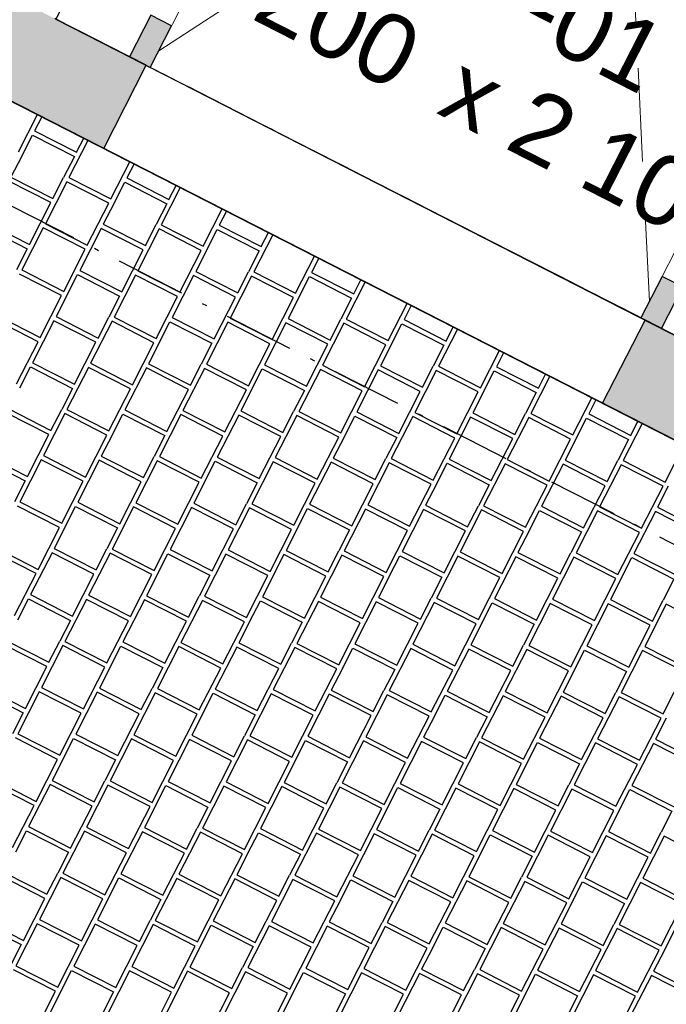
# Model space of a CAD drawing. Header units: millimetres. Extents: x 91549 to 157794, y 81579 to 142563.
# Tile 59 of 112: x 121909 to 123294, y 125678 to 127787. Entities that reach past the tile are written whole.
import ezdxf
from ezdxf.enums import TextEntityAlignment as Align

# ---------------------------------------------------------------- set-up
doc = ezdxf.new("R2010")
doc.units = ezdxf.units.MM
doc.header["$LTSCALE"] = 0.5
doc.header["$MEASUREMENT"] = 0
for name, pattern in [('Over snittplan', [520, 300, -100, 20, -100]), ('PLINE', [0]), ('Under snittplan', [600, 400, -200])]:
    doc.linetypes.add(name, pattern=pattern)
for name, color, linetype in [('231- Bærende yttervegger (Skravur)(Nye konstruksjoner)', 7, 'Continuous'), ('231- Bærende yttervegger(Nye konstruksjoner)', 7, 'Continuous'), ('244- Vinduer_ dører_ foldevegger(Nye konstruksjoner)', 7, 'Continuous'), ('26-- Yttertak(Nye konstruksjoner)', 7, 'Continuous'), ('761- Veger (kjøreveger_ sykkel- og gangveier mv) (Skravur)(Nye konstruksjoner)', 7, 'Continuous'), ('761- Veger (kjøreveger_ sykkel- og gangveier mv)(Nye konstruksjoner)', 7, 'Continuous'), ('852- Teknisk_symbolsk informasjon_ bygning(Nye konstruksjoner)', 7, 'Continuous'), ('862- M___BTA(Nye konstruksjoner)', 7, 'Continuous'), ('862- M___BTA(Polylinje)(Nye konstruksjoner)', 7, 'Continuous'), ('862- M___BTA(Tekst)(Nye konstruksjoner)', 7, 'Continuous'), ('862- M___Nettoareal(Nye konstruksjoner)', 7, 'Continuous'), ('862- M___Nettoareal(Polylinje)(Nye konstruksjoner)', 7, 'Continuous'), ('862- M___Nettoareal(Tekst)(Nye konstruksjoner)', 7, 'Continuous'), ('878- Annen overflate_visuell informasjon(Nye konstruksjoner)', 7, 'Continuous')]:
    doc.layers.add(name, color=color, linetype=linetype)
doc.layers.add('234- Vinduer_ dører_ porter(Nye konstruksjoner)', color=7, linetype='Continuous', lineweight=0)
doc.layers.add('256- Faste himlinger og overflatebehandling(Nye konstruksjoner)', color=7, linetype='Continuous', lineweight=0)
doc.styles.add('GENERATED_STYLE_1', font='arial.ttf')

# ---------------------------------------------------------------- blocks, each defined once
blk = doc.blocks.new('BTA boder ca.__2_1', base_point=(120955.3, 134882.4))
at = {"layer": '862- M___BTA(Polylinje)(Nye konstruksjoner)', "linetype": 'PLINE', "flags": 128}
blk.add_lwpolyline([(119203.2, 132634.4), (117724.9, 129740), (125962.6, 125532.5), (127440.9, 128426.8)], close=True, dxfattribs=at)
at = {"layer": '862- M___BTA(Tekst)(Nye konstruksjoner)', "style": 'GENERATED_STYLE_1'}
for tag, height, p in [('DUMMY_862', 200, (121408.7, 135856.4)), ('ROOM_NAME', 250, (121758.6, 135620.5)), ('DUMMY_861', 250, (120781.9, 133765.5))]:
    blk.add_attdef(tag, text='', height=height, rotation=242.9436, dxfattribs=at).set_placement(p, align=Align.TOP_LEFT)
blk = doc.blocks.new('Bod_107_4_1', base_point=(123878.8, 129217.7))
at = {"layer": '862- M___Nettoareal(Polylinje)(Nye konstruksjoner)', "linetype": 'PLINE', "flags": 128}
blk.add_lwpolyline([(123856.3, 126832.9), (125152.7, 129371), (123282.5, 130326.2), (121986.1, 127788.1)], close=True, dxfattribs=at)
at = {"layer": '862- M___Nettoareal(Tekst)(Nye konstruksjoner)', "style": 'GENERATED_STYLE_1'}
for tag, height, p in [('DUMMY_862', 150, (123978, 129498.3)), ('ROOM_NAME', 200, (124257.9, 129309.6)), ('DUMMY_861', 200, (124035.9, 128920.7))]:
    blk.add_attdef(tag, text='', height=height, rotation=242.9436, dxfattribs=at).set_placement(p, align=Align.TOP_LEFT)
blk = doc.blocks.new('Dørmarkør NOR[33]_1', base_point=(122623, 127238.3))
at = {"layer": '852- Teknisk_symbolsk informasjon_ bygning(Nye konstruksjoner)', "char_height": 150, "attachment_point": 7, "rotation": 332.9436, "style": 'GENERATED_STYLE_1'}
for s, insert in [('\\A1;{\\pql;\\pt0;\\fArial|b0|i0|c0|p0;\\W1.000000;1\xa0200\\fArial|b0|i0|c0|p0;\\W1.000000;\\A1{\\H.66x;\\S^  ;}\\fArial|b0|i0|c0|p0;\\W1.000000; x 2\xa0100\\fArial|b0|i0|c0|p0;\\W1.000000;\\A1{\\H.66x;\\S^  ;}}', (122225.9, 127831.3)), ('\\A1;{\\pql;\\pt0;\\fArial|b0|i0|c0|p0;\\W1.000000;YDP-01\\fArial|b0|i0|c0|p0;\\W1.000000;\\fArial|b0|i0|c0|p0;\\W1.000000;\\fArial|b0|i0|c0|p0;\\W1.000000;}', (122585.4, 127956.5))]:
    blk.add_mtext(s, dxfattribs=dict(at, insert=insert))
blk = doc.blocks.new('Leddport[26]_1', base_point=(-1071196.2, -15782375.2))
at = {"layer": '231- Bærende yttervegger (Skravur)(Nye konstruksjoner)', "linetype": 'Continuous'}
for points in [[(122234, 127773.8), (122189.5, 127796.5), (122144, 127707.5), (122188.5, 127684.7)], [(123239.4, 127148), (123283.9, 127125.3), (123329.4, 127214.3), (123284.9, 127237.1)]]:
    blk.add_hatch(color=256, dxfattribs=at).paths.add_polyline_path(points)
at = {"layer": '234- Vinduer_ dører_ porter(Nye konstruksjoner)', "linetype": 'Under snittplan'}
for p, q in [((122206.7, 127720.4), (123143.8, 129554.9)), ((123257.6, 127183.6), (123143.8, 129554.9)), ((122206.7, 127720.4), (124194.6, 129018.2)), ((124194.6, 129018.2), (123257.6, 127183.6))]:
    blk.add_line(p, q, dxfattribs=at)
at = {"layer": '244- Vinduer_ dører_ foldevegger(Nye konstruksjoner)', "linetype": 'PLINE'}
for p, q in [((122189.5, 127796.5), (122144, 127707.5)), ((122234, 127773.8), (122189.5, 127796.5)), ((122188.5, 127684.7), (122234, 127773.8)), ((122144, 127707.5), (122188.5, 127684.7)), ((122088.7, 127511.2), (122179.6, 127689.3)), ((123239.4, 127148), (122188.5, 127684.7)), ((123284.9, 127237.1), (123239.4, 127148)), ((123329.4, 127214.3), (123284.9, 127237.1)), ((123283.9, 127125.3), (123329.4, 127214.3)), ((123239.4, 127148), (123283.9, 127125.3)), ((123157.3, 126965.3), (123248.3, 127143.5))]:
    blk.add_line(p, q, dxfattribs=at)
at = {"layer": '852- Teknisk_symbolsk informasjon_ bygning(Nye konstruksjoner)'}
blk.add_blockref('Dørmarkør NOR[33]_1', (122623, 127238.3), dxfattribs=at)
blk = doc.blocks.new('*X122', base_point=(-1071196.2, -15782375.2))
at = {"layer": '761- Veger (kjøreveger_ sykkel- og gangveier mv) (Skravur)(Nye konstruksjoner)', "linetype": 'PLINE'}
for p, q in [((121906.3, 127504), (121947, 127583.6)), ((121955.9, 127579), (121940.6, 127548.8)), ((121940.6, 127548.8), (122030.5, 127502.9)), ((121913, 127494.9), (121936, 127539.9)), ((121936, 127539.9), (122025.9, 127493.9)), ((122054.9, 127528.4), (122014.2, 127448.8)), ((122030.5, 127502.9), (122045.9, 127533)), ((121913, 127494.9), (121890, 127449.9)), ((122025.9, 127493.9), (122002.9, 127448.9)), ((122104.2, 127402.9), (122144.8, 127482.5)), ((122153.8, 127477.9), (122138.4, 127447.8)), ((121890, 127449.9), (121980, 127404)), ((121980, 127404), (122002.9, 127448.9)), ((122014.2, 127448.8), (122104.2, 127402.9)), ((122138.4, 127447.8), (122228.4, 127401.8)), ((121975.4, 127395), (121885.4, 127440.9)), ((122009.6, 127439.8), (121963.7, 127349.9)), ((122099.6, 127393.9), (122009.6, 127439.8)), ((122110.9, 127393.8), (122133.8, 127438.8)), ((122133.8, 127438.8), (122223.8, 127392.8)), ((122252.8, 127427.4), (122212.1, 127347.8)), ((122228.4, 127401.8), (122243.8, 127432)), ((121929.4, 127305), (121975.4, 127395)), ((122053.6, 127304), (122099.6, 127393.9)), ((122110.9, 127393.8), (122087.9, 127348.8)), ((122223.8, 127392.8), (122200.8, 127347.9)), ((122302.1, 127301.8), (122342.7, 127381.4)), ((122351.7, 127376.8), (122336.3, 127346.7)), ((121834.9, 127342), (121924.8, 127296)), ((121839.5, 127351), (121929.4, 127305)), ((121959.1, 127340.9), (121913.2, 127251)), ((122049.1, 127295), (121959.1, 127340.9)), ((121963.7, 127349.9), (122053.6, 127304)), ((122083.3, 127339.8), (122037.4, 127249.9)), ((122173.3, 127293.9), (122083.3, 127339.8)), ((122087.9, 127348.8), (122177.9, 127302.9)), ((122207.5, 127338.8), (122161.6, 127248.8)), ((122177.9, 127302.9), (122200.8, 127347.9)), ((122297.5, 127292.8), (122207.5, 127338.8)), ((122212.1, 127347.8), (122302.1, 127301.8)), ((122308.8, 127292.7), (122331.7, 127337.7)), ((122331.7, 127337.7), (122421.7, 127291.8)), ((122336.3, 127346.7), (122426.3, 127300.8)), ((122450.7, 127326.3), (122410, 127246.7)), ((122426.3, 127300.8), (122441.7, 127330.9)), ((121924.8, 127296), (121901.9, 127251.1)), ((122003.1, 127205), (122049.1, 127295)), ((122127.3, 127203.9), (122173.3, 127293.9)), ((122251.5, 127202.9), (122297.5, 127292.8)), ((122308.8, 127292.7), (122285.8, 127247.8)), ((122421.7, 127291.8), (122398.7, 127246.8)), ((122499.9, 127200.8), (122540.6, 127280.4)), ((122549.6, 127275.8), (122534.2, 127245.6)), ((121998.5, 127196), (121908.6, 127242)), ((121913.2, 127251), (122003.1, 127205)), ((122009.8, 127195.9), (122032.8, 127240.9)), ((122032.8, 127240.9), (122122.7, 127195)), ((122037.4, 127249.9), (122127.3, 127203.9)), ((122157, 127239.8), (122111, 127149.9)), ((122246.9, 127193.9), (122157, 127239.8)), ((122161.6, 127248.8), (122251.5, 127202.9)), ((122281.2, 127238.8), (122235.3, 127148.8)), ((122371.1, 127192.8), (122281.2, 127238.8)), ((122285.8, 127247.8), (122375.7, 127201.8)), ((122405.4, 127237.7), (122359.5, 127147.8)), ((122375.7, 127201.8), (122398.7, 127246.8)), ((122495.4, 127191.8), (122405.4, 127237.7)), ((122410, 127246.7), (122499.9, 127200.8)), ((122506.6, 127191.7), (122529.6, 127236.6)), ((122529.6, 127236.6), (122619.6, 127190.7)), ((122534.2, 127245.6), (122624.2, 127199.7)), ((122648.5, 127225.2), (122607.9, 127145.6)), ((122624.2, 127199.7), (122639.5, 127229.8)), ((121952.6, 127106.1), (121998.5, 127196)), ((122009.8, 127195.9), (121986.8, 127151)), ((122122.7, 127195), (122099.8, 127150)), ((122201, 127103.9), (122246.9, 127193.9)), ((122325.2, 127102.9), (122371.1, 127192.8)), ((122449.4, 127101.8), (122495.4, 127191.8)), ((122506.6, 127191.7), (122483.7, 127146.7)), ((122619.6, 127190.7), (122596.6, 127145.7)), ((122697.8, 127099.7), (122738.5, 127179.3)), ((122747.5, 127174.7), (122732.1, 127144.6)), ((121862.6, 127152), (121952.6, 127106.1)), ((121986.8, 127151), (122076.8, 127105)), ((122076.8, 127105), (122099.8, 127150)), ((122111, 127149.9), (122201, 127103.9)), ((122235.3, 127148.8), (122325.2, 127102.9)), ((122359.5, 127147.8), (122449.4, 127101.8)), ((121948, 127097.1), (121858, 127143)), ((121982.2, 127142), (121936.3, 127052)), ((122072.2, 127096), (121982.2, 127142)), ((122106.5, 127140.9), (122060.5, 127050.9)), ((122196.4, 127094.9), (122106.5, 127140.9)), ((122207.7, 127094.9), (122230.7, 127139.8)), ((122230.7, 127139.8), (122320.6, 127093.9)), ((122354.9, 127138.8), (122308.9, 127048.8)), ((122444.8, 127092.8), (122354.9, 127138.8)), ((122479.1, 127137.7), (122433.1, 127047.7)), ((122569, 127091.8), (122479.1, 127137.7)), ((122483.7, 127146.7), (122573.6, 127100.7)), ((122603.3, 127136.6), (122557.3, 127046.7)), ((122573.6, 127100.7), (122596.6, 127145.7)), ((122693.2, 127090.7), (122603.3, 127136.6)), ((122607.9, 127145.6), (122697.8, 127099.7)), ((122704.5, 127090.6), (122727.5, 127135.6)), ((122727.5, 127135.6), (122817.4, 127089.6)), ((122732.1, 127144.6), (122822, 127098.6)), ((122822, 127098.6), (122837.4, 127128.7)), ((122846.4, 127124.2), (122805.8, 127044.6)), ((121902, 127007.1), (121948, 127097.1)), ((122026.2, 127006.1), (122072.2, 127096)), ((122150.5, 127005), (122196.4, 127094.9)), ((122207.7, 127094.9), (122184.7, 127049.9)), ((122320.6, 127093.9), (122297.6, 127048.9)), ((122398.9, 127002.9), (122444.8, 127092.8)), ((122523.1, 127001.8), (122569, 127091.8)), ((122647.3, 127000.7), (122693.2, 127090.7)), ((122704.5, 127090.6), (122681.6, 127045.6)), ((122817.4, 127089.6), (122794.5, 127044.6)), ((122895.7, 126998.6), (122936.4, 127078.2)), ((122945.4, 127073.6), (122930, 127043.5)), ((121908.7, 126998), (121931.7, 127043)), ((121931.7, 127043), (122021.7, 126997.1)), ((121936.3, 127052), (122026.2, 127006.1)), ((122055.9, 127041.9), (122010, 126952)), ((122145.9, 126996), (122055.9, 127041.9)), ((122060.5, 127050.9), (122150.5, 127005)), ((122184.7, 127049.9), (122274.7, 127003.9)), ((122274.7, 127003.9), (122297.6, 127048.9)), ((122308.9, 127048.8), (122398.9, 127002.9)), ((122433.1, 127047.7), (122523.1, 127001.8)), ((122557.3, 127046.7), (122647.3, 127000.7)), ((122681.6, 127045.6), (122771.5, 126999.7)), ((122771.5, 126999.7), (122794.5, 127044.6)), ((122805.8, 127044.6), (122895.7, 126998.6)), ((122930, 127043.5), (123019.9, 126997.5)), ((122180.1, 127040.9), (122134.2, 126950.9)), ((122270.1, 126994.9), (122180.1, 127040.9)), ((122304.3, 127039.8), (122258.4, 126949.9)), ((122394.3, 126993.9), (122304.3, 127039.8)), ((122405.6, 126993.8), (122428.5, 127038.8)), ((122428.5, 127038.8), (122518.5, 126992.8)), ((122552.8, 127037.7), (122506.8, 126947.7)), ((122642.7, 126991.7), (122552.8, 127037.7)), ((122677, 127036.6), (122631, 126946.7)), ((122766.9, 126990.7), (122677, 127036.6)), ((122801.2, 127035.6), (122755.2, 126945.6)), ((122891.1, 126989.6), (122801.2, 127035.6)), ((122902.4, 126989.5), (122925.4, 127034.5)), ((122925.4, 127034.5), (123015.3, 126988.6)), ((123044.3, 127023.1), (123003.6, 126943.5)), ((123019.9, 126997.5), (123035.3, 127027.7)), ((122021.7, 126997.1), (121998.7, 126952.1)), ((122099.9, 126906.1), (122145.9, 126996)), ((122224.1, 126905), (122270.1, 126994.9)), ((122348.3, 126903.9), (122394.3, 126993.9)), ((122405.6, 126993.8), (122382.6, 126948.8)), ((122518.5, 126992.8), (122495.5, 126947.8)), ((122596.8, 126901.8), (122642.7, 126991.7)), ((122721, 126900.7), (122766.9, 126990.7)), ((122845.2, 126899.7), (122891.1, 126989.6)), ((122902.4, 126989.5), (122879.4, 126944.5)), ((123015.3, 126988.6), (122992.4, 126943.6)), ((123093.6, 126897.5), (123134.2, 126977.1)), ((123143.2, 126972.5), (123127.9, 126942.4)), ((121971.1, 126898.1), (121881.2, 126944.1)), ((121885.8, 126953.1), (121975.7, 126907.1)), ((122005.4, 126943), (121959.4, 126853.1)), ((121975.7, 126907.1), (121998.7, 126952.1)), ((122095.3, 126897.1), (122005.4, 126943)), ((122010, 126952), (122099.9, 126906.1)), ((122106.6, 126897), (122129.6, 126941.9)), ((122129.6, 126941.9), (122219.5, 126896)), ((122134.2, 126950.9), (122224.1, 126905)), ((122253.8, 126940.9), (122207.9, 126850.9)), ((122343.7, 126894.9), (122253.8, 126940.9)), ((122258.4, 126949.9), (122348.3, 126903.9)), ((122378, 126939.8), (122332.1, 126849.9)), ((122468, 126893.9), (122378, 126939.8)), ((122382.6, 126948.8), (122472.5, 126902.9)), ((122502.2, 126938.7), (122456.3, 126848.8)), ((122472.5, 126902.9), (122495.5, 126947.8)), ((122592.2, 126892.8), (122502.2, 126938.7)), ((122506.8, 126947.7), (122596.8, 126901.8)), ((122603.5, 126892.7), (122626.4, 126937.7)), ((122626.4, 126937.7), (122716.4, 126891.7)), ((122631, 126946.7), (122721, 126900.7)), ((122750.6, 126936.6), (122704.7, 126846.7)), ((122840.6, 126890.7), (122750.6, 126936.6)), ((122755.2, 126945.6), (122845.2, 126899.7)), ((122879.4, 126944.5), (122969.4, 126898.6)), ((122969.4, 126898.6), (122992.4, 126943.6)), ((123003.6, 126943.5), (123093.6, 126897.5)), ((123127.9, 126942.4), (123217.8, 126896.5)), ((122874.8, 126935.6), (122828.9, 126845.6)), ((122964.8, 126889.6), (122874.8, 126935.6)), ((122999.1, 126934.5), (122953.1, 126844.5)), ((123089, 126888.5), (122999.1, 126934.5)), ((123100.3, 126888.4), (123123.3, 126933.4)), ((123123.3, 126933.4), (123213.2, 126887.5)), ((123242.2, 126922), (123201.5, 126842.4)), ((123217.8, 126896.5), (123233.2, 126926.6)), ((121925.2, 126808.2), (121971.1, 126898.1)), ((122049.4, 126807.1), (122095.3, 126897.1)), ((122106.6, 126897), (122083.6, 126852)), ((122219.5, 126896), (122196.6, 126851)), ((122297.8, 126805), (122343.7, 126894.9)), ((122422, 126803.9), (122468, 126893.9)), ((122546.2, 126802.9), (122592.2, 126892.8)), ((122603.5, 126892.7), (122580.5, 126847.7)), ((122716.4, 126891.7), (122693.4, 126846.8)), ((122794.6, 126800.7), (122840.6, 126890.7)), ((122918.8, 126799.7), (122964.8, 126889.6)), ((123043.1, 126798.6), (123089, 126888.5)), ((123100.3, 126888.4), (123077.3, 126843.5)), ((123213.2, 126887.5), (123190.2, 126842.5)), ((123291.5, 126796.5), (123332.1, 126876.1)), ((121835.2, 126854.1), (121925.2, 126808.2)), ((121959.4, 126853.1), (122049.4, 126807.1)), ((122083.6, 126852), (122173.6, 126806.1)), ((121830.6, 126845.1), (121920.6, 126799.2)), ((121954.8, 126844.1), (121908.9, 126754.1)), ((122044.8, 126798.1), (121954.8, 126844.1)), ((122079.1, 126843), (122033.1, 126753.1)), ((122169, 126797.1), (122079.1, 126843)), ((122203.3, 126841.9), (122157.3, 126752)), ((122173.6, 126806.1), (122196.6, 126851)), ((122293.2, 126796), (122203.3, 126841.9)), ((122207.9, 126850.9), (122297.8, 126805)), ((122304.5, 126795.9), (122327.5, 126840.9)), ((122327.5, 126840.9), (122417.4, 126794.9)), ((122332.1, 126849.9), (122422, 126803.9)), ((122451.7, 126839.8), (122405.7, 126749.9)), ((122541.6, 126793.9), (122451.7, 126839.8)), ((122456.3, 126848.8), (122546.2, 126802.9)), ((122575.9, 126838.7), (122529.9, 126748.8)), ((122665.8, 126792.8), (122575.9, 126838.7)), ((122580.5, 126847.7), (122670.4, 126801.8)), ((122700.1, 126837.7), (122654.2, 126747.7)), ((122670.4, 126801.8), (122693.4, 126846.8)), ((122790, 126791.7), (122700.1, 126837.7)), ((122704.7, 126846.7), (122794.6, 126800.7)), ((122801.3, 126791.6), (122824.3, 126836.6)), ((122824.3, 126836.6), (122914.3, 126790.7)), ((122828.9, 126845.6), (122918.8, 126799.7)), ((122948.5, 126835.5), (122902.6, 126745.6)), ((123038.5, 126789.6), (122948.5, 126835.5)), ((122953.1, 126844.5), (123043.1, 126798.6)), ((123072.7, 126834.5), (123026.8, 126744.5)), ((123162.7, 126788.5), (123072.7, 126834.5)), ((123077.3, 126843.5), (123167.3, 126797.5)), ((123196.9, 126833.4), (123151, 126743.5)), ((123167.3, 126797.5), (123190.2, 126842.5)), ((123286.9, 126787.5), (123196.9, 126833.4)), ((123201.5, 126842.4), (123291.5, 126796.5)), ((121920.6, 126799.2), (121897.6, 126754.2)), ((121998.8, 126708.2), (122044.8, 126798.1)), ((122123.1, 126707.1), (122169, 126797.1)), ((122247.3, 126706), (122293.2, 126796)), ((122304.5, 126795.9), (122281.5, 126750.9)), ((122417.4, 126794.9), (122394.4, 126750)), ((122495.7, 126703.9), (122541.6, 126793.9)), ((122619.9, 126702.9), (122665.8, 126792.8)), ((122744.1, 126701.8), (122790, 126791.7)), ((122801.3, 126791.6), (122778.4, 126746.7)), ((122914.3, 126790.7), (122891.3, 126745.7)), ((122992.5, 126699.7), (123038.5, 126789.6)), ((123116.7, 126698.6), (123162.7, 126788.5)), ((123240.9, 126697.5), (123286.9, 126787.5)), ((123298.2, 126787.4), (123275.2, 126742.4)), ((121908.9, 126754.1), (121998.8, 126708.2)), ((122033.1, 126753.1), (122123.1, 126707.1)), ((122157.3, 126752), (122247.3, 126706)), ((122281.5, 126750.9), (122371.5, 126705)), ((122371.5, 126705), (122394.4, 126750)), ((122405.7, 126749.9), (122495.7, 126703.9)), ((122529.9, 126748.8), (122619.9, 126702.9)), ((122654.2, 126747.7), (122744.1, 126701.8)), ((122778.4, 126746.7), (122868.3, 126700.7)), ((121994.3, 126699.2), (121904.3, 126745.1)), ((122005.5, 126699.1), (122028.5, 126744.1)), ((122028.5, 126744.1), (122118.5, 126698.1)), ((122152.7, 126743), (122106.8, 126653)), ((122242.7, 126697.1), (122152.7, 126743)), ((122276.9, 126741.9), (122231, 126652)), ((122366.9, 126696), (122276.9, 126741.9)), ((122401.1, 126740.9), (122355.2, 126650.9)), ((122491.1, 126694.9), (122401.1, 126740.9)), ((122502.4, 126694.8), (122525.4, 126739.8)), ((122525.4, 126739.8), (122615.3, 126693.9)), ((122649.6, 126738.7), (122603.6, 126648.8)), ((122739.5, 126692.8), (122649.6, 126738.7)), ((122773.8, 126737.7), (122727.8, 126647.7)), ((122863.7, 126691.7), (122773.8, 126737.7)), ((122898, 126736.6), (122852, 126646.7)), ((122868.3, 126700.7), (122891.3, 126745.7)), ((122987.9, 126690.7), (122898, 126736.6)), ((122902.6, 126745.6), (122992.5, 126699.7)), ((122999.2, 126690.6), (123022.2, 126735.5)), ((123022.2, 126735.5), (123112.1, 126689.6)), ((123026.8, 126744.5), (123116.7, 126698.6)), ((123146.4, 126734.5), (123100.5, 126644.5)), ((123236.3, 126688.5), (123146.4, 126734.5)), ((123151, 126743.5), (123240.9, 126697.5)), ((123270.6, 126733.4), (123224.7, 126643.5)), ((123360.6, 126687.5), (123270.6, 126733.4)), ((123275.2, 126742.4), (123365.1, 126696.5)), ((121948.3, 126609.2), (121994.3, 126699.2)), ((122005.5, 126699.1), (121982.6, 126654.1)), ((122118.5, 126698.1), (122095.5, 126653.1)), ((122196.7, 126607.1), (122242.7, 126697.1)), ((122320.9, 126606), (122366.9, 126696)), ((122445.1, 126605), (122491.1, 126694.9)), ((122502.4, 126694.8), (122479.4, 126649.9)), ((122615.3, 126693.9), (122592.3, 126648.9)), ((122693.6, 126602.8), (122739.5, 126692.8)), ((122817.8, 126601.8), (122863.7, 126691.7)), ((122942, 126600.7), (122987.9, 126690.7)), ((122999.2, 126690.6), (122976.2, 126645.6)), ((123112.1, 126689.6), (123089.2, 126644.6)), ((123190.4, 126598.6), (123236.3, 126688.5)), ((121943.7, 126600.2), (121853.8, 126646.2)), ((121858.4, 126655.2), (121948.3, 126609.2)), ((121978, 126645.1), (121932, 126555.2)), ((122067.9, 126599.2), (121978, 126645.1)), ((121982.6, 126654.1), (122072.5, 126608.2)), ((122102.2, 126644.1), (122056.2, 126554.1)), ((122072.5, 126608.2), (122095.5, 126653.1)), ((122192.1, 126598.1), (122102.2, 126644.1)), ((122106.8, 126653), (122196.7, 126607.1)), ((122203.4, 126598), (122226.4, 126643)), ((122226.4, 126643), (122316.3, 126597)), ((122231, 126652), (122320.9, 126606)), ((122350.6, 126641.9), (122304.7, 126552)), ((122440.6, 126596), (122350.6, 126641.9)), ((122355.2, 126650.9), (122445.1, 126605)), ((122474.8, 126640.9), (122428.9, 126550.9)), ((122564.8, 126594.9), (122474.8, 126640.9)), ((122479.4, 126649.9), (122569.4, 126603.9)), ((122569.4, 126603.9), (122592.3, 126648.9)), ((122603.6, 126648.8), (122693.6, 126602.8)), ((122727.8, 126647.7), (122817.8, 126601.8)), ((122852, 126646.7), (122942, 126600.7)), ((122976.2, 126645.6), (123066.2, 126599.7)), ((123066.2, 126599.7), (123089.2, 126644.6)), ((123100.5, 126644.5), (123190.4, 126598.6)), ((123224.7, 126643.5), (123314.6, 126597.5)), ((122599, 126639.8), (122553.1, 126549.8)), ((122689, 126593.9), (122599, 126639.8)), ((122700.3, 126593.8), (122723.2, 126638.7)), ((122723.2, 126638.7), (122813.2, 126592.8)), ((122847.4, 126637.7), (122801.5, 126547.7)), ((122937.4, 126591.7), (122847.4, 126637.7)), ((122971.7, 126636.6), (122925.7, 126546.7)), ((123061.6, 126590.7), (122971.7, 126636.6)), ((123095.9, 126635.5), (123049.9, 126545.6)), ((123185.8, 126589.6), (123095.9, 126635.5)), ((123197.1, 126589.5), (123220.1, 126634.5)), ((123220.1, 126634.5), (123310, 126588.5)), ((121897.8, 126510.3), (121943.7, 126600.2)), ((122022, 126509.2), (122067.9, 126599.2)), ((122146.2, 126508.2), (122192.1, 126598.1)), ((122203.4, 126598), (122180.5, 126553)), ((122316.3, 126597), (122293.4, 126552.1)), ((122394.6, 126506), (122440.6, 126596)), ((122518.8, 126505), (122564.8, 126594.9)), ((122643, 126503.9), (122689, 126593.9)), ((122700.3, 126593.8), (122677.3, 126548.8)), ((122813.2, 126592.8), (122790.2, 126547.8)), ((122891.4, 126501.8), (122937.4, 126591.7)), ((123015.7, 126500.7), (123061.6, 126590.7)), ((123139.9, 126499.6), (123185.8, 126589.6)), ((123197.1, 126589.5), (123174.1, 126544.5)), ((123310, 126588.5), (123287, 126543.6)), ((121904.5, 126501.2), (121927.4, 126546.2)), ((121927.4, 126546.2), (122017.4, 126500.2)), ((121932, 126555.2), (122022, 126509.2)), ((122051.7, 126545.1), (122005.7, 126455.2)), ((122141.6, 126499.2), (122051.7, 126545.1)), ((122056.2, 126554.1), (122146.2, 126508.2)), ((122175.9, 126544), (122129.9, 126454.1)), ((122265.8, 126498.1), (122175.9, 126544)), ((122180.5, 126553), (122270.4, 126507.1)), ((122300.1, 126543), (122254.1, 126453)), ((122270.4, 126507.1), (122293.4, 126552.1)), ((122390, 126497), (122300.1, 126543)), ((122304.7, 126552), (122394.6, 126506)), ((122401.3, 126496.9), (122424.3, 126541.9)), ((122424.3, 126541.9), (122514.2, 126496)), ((122428.9, 126550.9), (122518.8, 126505)), ((122548.5, 126540.9), (122502.5, 126450.9)), ((122638.4, 126494.9), (122548.5, 126540.9)), ((122553.1, 126549.8), (122643, 126503.9)), ((122672.7, 126539.8), (122626.8, 126449.8)), ((122762.6, 126493.8), (122672.7, 126539.8)), ((122677.3, 126548.8), (122767.2, 126502.8)), ((122796.9, 126538.7), (122751, 126448.8)), ((122767.2, 126502.8), (122790.2, 126547.8)), ((122886.9, 126492.8), (122796.9, 126538.7)), ((122801.5, 126547.7), (122891.4, 126501.8)), ((122898.1, 126492.7), (122921.1, 126537.7)), ((122921.1, 126537.7), (123011.1, 126491.7)), ((122925.7, 126546.7), (123015.7, 126500.7)), ((123045.3, 126536.6), (122999.4, 126446.6)), ((123135.3, 126490.7), (123045.3, 126536.6)), ((123049.9, 126545.6), (123139.9, 126499.6)), ((123169.5, 126535.5), (123123.6, 126445.6)), ((123259.5, 126489.6), (123169.5, 126535.5)), ((123174.1, 126544.5), (123264.1, 126498.6)), ((123264.1, 126498.6), (123287, 126543.6)), ((123293.7, 126534.5), (123247.8, 126444.5)), ((123383.7, 126488.5), (123293.7, 126534.5)), ((122017.4, 126500.2), (121994.4, 126455.3)), ((122095.7, 126409.2), (122141.6, 126499.2)), ((122219.9, 126408.2), (122265.8, 126498.1)), ((122344.1, 126407.1), (122390, 126497)), ((122401.3, 126496.9), (122378.3, 126452)), ((122514.2, 126496), (122491.3, 126451)), ((122592.5, 126405), (122638.4, 126494.9)), ((122716.7, 126403.9), (122762.6, 126493.8)), ((122840.9, 126402.8), (122886.9, 126492.8)), ((122898.1, 126492.7), (122875.2, 126447.7)), ((123011.1, 126491.7), (122988.1, 126446.7)), ((123089.3, 126400.7), (123135.3, 126490.7)), ((123213.5, 126399.6), (123259.5, 126489.6)), ((121881.5, 126456.2), (121971.4, 126410.3)), ((121971.4, 126410.3), (121994.4, 126455.3)), ((122005.7, 126455.2), (122095.7, 126409.2)), ((122129.9, 126454.1), (122219.9, 126408.2)), ((122254.1, 126453), (122344.1, 126407.1)), ((122378.3, 126452), (122468.3, 126406)), ((121966.9, 126401.3), (121876.9, 126447.2)), ((122001.1, 126446.2), (121955.2, 126356.2)), ((122091.1, 126400.2), (122001.1, 126446.2)), ((122102.4, 126400.1), (122125.3, 126445.1)), ((122125.3, 126445.1), (122215.3, 126399.2)), ((122249.5, 126444), (122203.6, 126354.1)), ((122339.5, 126398.1), (122249.5, 126444)), ((122373.7, 126443), (122327.8, 126353)), ((122463.7, 126397), (122373.7, 126443)), ((122498, 126441.9), (122452, 126352)), ((122468.3, 126406), (122491.3, 126451)), ((122587.9, 126396), (122498, 126441.9)), ((122502.5, 126450.9), (122592.5, 126405)), ((122599.2, 126395.9), (122622.2, 126440.8)), ((122622.2, 126440.8), (122712.1, 126394.9)), ((122626.8, 126449.8), (122716.7, 126403.9)), ((122746.4, 126439.8), (122700.4, 126349.8)), ((122836.3, 126393.8), (122746.4, 126439.8)), ((122751, 126448.8), (122840.9, 126402.8)), ((122870.6, 126438.7), (122824.6, 126348.8)), ((122960.5, 126392.8), (122870.6, 126438.7)), ((122875.2, 126447.7), (122965.1, 126401.8)), ((122994.8, 126437.7), (122948.8, 126347.7)), ((122965.1, 126401.8), (122988.1, 126446.7)), ((123084.7, 126391.7), (122994.8, 126437.7)), ((122999.4, 126446.6), (123089.3, 126400.7)), ((123096, 126391.6), (123119, 126436.6)), ((123119, 126436.6), (123208.9, 126390.6)), ((123123.6, 126445.6), (123213.5, 126399.6)), ((123243.2, 126435.5), (123197.3, 126345.6)), ((123333.2, 126389.6), (123243.2, 126435.5)), ((123247.8, 126444.5), (123337.7, 126398.6)), ((121920.9, 126311.3), (121966.9, 126401.3)), ((122045.1, 126310.3), (122091.1, 126400.2)), ((122102.4, 126400.1), (122079.4, 126355.2)), ((122215.3, 126399.2), (122192.3, 126354.2)), ((122293.5, 126308.2), (122339.5, 126398.1)), ((122417.8, 126307.1), (122463.7, 126397)), ((122542, 126306), (122587.9, 126396)), ((122599.2, 126395.9), (122576.2, 126350.9)), ((122712.1, 126394.9), (122689.1, 126349.9)), ((122790.4, 126303.9), (122836.3, 126393.8)), ((122914.6, 126302.8), (122960.5, 126392.8)), ((123038.8, 126301.8), (123084.7, 126391.7)), ((123096, 126391.6), (123073.1, 126346.6)), ((123208.9, 126390.6), (123186, 126345.7)), ((123287.2, 126299.6), (123333.2, 126389.6)), ((121826.4, 126348.3), (121916.3, 126302.4)), ((121831, 126357.3), (121920.9, 126311.3)), ((121950.6, 126347.2), (121904.6, 126257.3)), ((122040.5, 126301.3), (121950.6, 126347.2)), ((121955.2, 126356.2), (122045.1, 126310.3)), ((122074.8, 126346.2), (122028.8, 126256.2)), ((122164.7, 126300.2), (122074.8, 126346.2)), ((122079.4, 126355.2), (122169.3, 126309.2)), ((122169.3, 126309.2), (122192.3, 126354.2)), ((122203.6, 126354.1), (122293.5, 126308.2)), ((122327.8, 126353), (122417.8, 126307.1)), ((122452, 126352), (122542, 126306)), ((122576.2, 126350.9), (122666.2, 126305)), ((122666.2, 126305), (122689.1, 126349.9)), ((122700.4, 126349.8), (122790.4, 126303.9)), ((122824.6, 126348.8), (122914.6, 126302.8)), ((122948.8, 126347.7), (123038.8, 126301.8)), ((123073.1, 126346.6), (123163, 126300.7)), ((123163, 126300.7), (123186, 126345.7)), ((123197.3, 126345.6), (123287.2, 126299.6)), ((122199, 126345.1), (122153.1, 126255.2)), ((122288.9, 126299.2), (122199, 126345.1)), ((122300.2, 126299.1), (122323.2, 126344)), ((122323.2, 126344), (122413.2, 126298.1)), ((122447.4, 126343), (122401.5, 126253)), ((122537.4, 126297), (122447.4, 126343)), ((122571.6, 126341.9), (122525.7, 126252)), ((122661.6, 126296), (122571.6, 126341.9)), ((122695.8, 126340.8), (122649.9, 126250.9)), ((122785.8, 126294.9), (122695.8, 126340.8)), ((122797.1, 126294.8), (122820, 126339.8)), ((122820, 126339.8), (122910, 126293.8)), ((122944.3, 126338.7), (122898.3, 126248.8)), ((123034.2, 126292.8), (122944.3, 126338.7)), ((123068.5, 126337.6), (123022.5, 126247.7)), ((123158.4, 126291.7), (123068.5, 126337.6)), ((123192.7, 126336.6), (123146.7, 126246.6)), ((123282.6, 126290.6), (123192.7, 126336.6)), ((121916.3, 126302.4), (121893.3, 126257.4)), ((121994.6, 126211.3), (122040.5, 126301.3)), ((122118.8, 126210.3), (122164.7, 126300.2)), ((122243, 126209.2), (122288.9, 126299.2)), ((122300.2, 126299.1), (122277.3, 126254.1)), ((122413.2, 126298.1), (122390.2, 126253.1)), ((122491.4, 126207.1), (122537.4, 126297)), ((122615.6, 126206), (122661.6, 126296)), ((122739.8, 126205), (122785.8, 126294.9)), ((122797.1, 126294.8), (122774.1, 126249.8)), ((122910, 126293.8), (122887, 126248.9)), ((122988.3, 126202.8), (123034.2, 126292.8)), ((123112.5, 126201.8), (123158.4, 126291.7)), ((123236.7, 126200.7), (123282.6, 126290.6)), ((123293.9, 126290.5), (123270.9, 126245.6)), ((121990, 126202.3), (121900, 126248.3)), ((121904.6, 126257.3), (121994.6, 126211.3)), ((122001.3, 126202.3), (122024.3, 126247.2)), ((122024.3, 126247.2), (122114.2, 126201.3)), ((122028.8, 126256.2), (122118.8, 126210.3)), ((122148.5, 126246.2), (122102.5, 126156.2)), ((122238.4, 126200.2), (122148.5, 126246.2)), ((122153.1, 126255.2), (122243, 126209.2)), ((122272.7, 126245.1), (122226.7, 126155.1)), ((122362.6, 126199.2), (122272.7, 126245.1)), ((122277.3, 126254.1), (122367.2, 126208.1)), ((122396.9, 126244), (122350.9, 126154.1)), ((122367.2, 126208.1), (122390.2, 126253.1)), ((122486.8, 126198.1), (122396.9, 126244)), ((122401.5, 126253), (122491.4, 126207.1)), ((122498.1, 126198), (122521.1, 126243)), ((122521.1, 126243), (122611, 126197)), ((122525.7, 126252), (122615.6, 126206)), ((122645.3, 126241.9), (122599.4, 126152)), ((122735.2, 126196), (122645.3, 126241.9)), ((122649.9, 126250.9), (122739.8, 126205)), ((122769.5, 126240.8), (122723.6, 126150.9)), ((122859.5, 126194.9), (122769.5, 126240.8)), ((122774.1, 126249.8), (122864.1, 126203.9)), ((122864.1, 126203.9), (122887, 126248.9)), ((122898.3, 126248.8), (122988.3, 126202.8)), ((123022.5, 126247.7), (123112.5, 126201.8)), ((123146.7, 126246.6), (123236.7, 126200.7)), ((123270.9, 126245.6), (123360.9, 126199.6)), ((122893.7, 126239.8), (122847.8, 126149.8)), ((122983.7, 126193.8), (122893.7, 126239.8)), ((122995, 126193.7), (123017.9, 126238.7)), ((123017.9, 126238.7), (123107.9, 126192.8)), ((123142.1, 126237.6), (123096.2, 126147.7)), ((123232.1, 126191.7), (123142.1, 126237.6)), ((123266.3, 126236.6), (123220.4, 126146.6)), ((123356.3, 126190.6), (123266.3, 126236.6)), ((121944.1, 126112.4), (121990, 126202.3)), ((122001.3, 126202.3), (121978.3, 126157.3)), ((122114.2, 126201.3), (122091.2, 126156.3)), ((122192.5, 126110.3), (122238.4, 126200.2)), ((122316.7, 126109.2), (122362.6, 126199.2)), ((122440.9, 126108.1), (122486.8, 126198.1)), ((122498.1, 126198), (122475.2, 126153)), ((122611, 126197), (122588.1, 126152)), ((122689.3, 126106), (122735.2, 126196)), ((122813.5, 126104.9), (122859.5, 126194.9)), ((122937.7, 126103.9), (122983.7, 126193.8)), ((122995, 126193.7), (122972, 126148.8)), ((123107.9, 126192.8), (123084.9, 126147.8)), ((123186.1, 126101.8), (123232.1, 126191.7)), ((121854.1, 126158.3), (121944.1, 126112.4)), ((121978.3, 126157.3), (122068.3, 126111.3)), ((122068.3, 126111.3), (122091.2, 126156.3)), ((122102.5, 126156.2), (122192.5, 126110.3)), ((121939.5, 126103.4), (121849.5, 126149.3)), ((121973.7, 126148.3), (121927.8, 126058.3)), ((122063.7, 126102.3), (121973.7, 126148.3)), ((122097.9, 126147.2), (122052, 126057.3)), ((122187.9, 126101.3), (122097.9, 126147.2)), ((122199.2, 126101.2), (122222.1, 126146.2)), ((122222.1, 126146.2), (122312.1, 126100.2)), ((122226.7, 126155.1), (122316.7, 126109.2)), ((122346.3, 126145.1), (122300.4, 126055.1)), ((122436.3, 126099.1), (122346.3, 126145.1)), ((122350.9, 126154.1), (122440.9, 126108.1)), ((122470.6, 126144), (122424.6, 126054.1)), ((122560.5, 126098.1), (122470.6, 126144)), ((122475.2, 126153), (122565.1, 126107.1)), ((122594.8, 126143), (122548.8, 126053)), ((122565.1, 126107.1), (122588.1, 126152)), ((122684.7, 126097), (122594.8, 126143)), ((122599.4, 126152), (122689.3, 126106)), ((122696, 126096.9), (122719, 126141.9)), ((122719, 126141.9), (122808.9, 126096)), ((122723.6, 126150.9), (122813.5, 126104.9)), ((122843.2, 126140.8), (122797.2, 126050.9)), ((122933.1, 126094.9), (122843.2, 126140.8)), ((122847.8, 126149.8), (122937.7, 126103.9)), ((122967.4, 126139.8), (122921.5, 126049.8)), ((123057.3, 126093.8), (122967.4, 126139.8)), ((122972, 126148.8), (123061.9, 126102.8)), ((123091.6, 126138.7), (123045.7, 126048.8)), ((123061.9, 126102.8), (123084.9, 126147.8)), ((123181.5, 126092.8), (123091.6, 126138.7)), ((123096.2, 126147.7), (123186.1, 126101.8)), ((123192.8, 126092.7), (123215.8, 126137.6)), ((123215.8, 126137.6), (123305.8, 126091.7)), ((123220.4, 126146.6), (123310.4, 126100.7)), ((121893.5, 126013.5), (121939.5, 126103.4)), ((122017.7, 126012.4), (122063.7, 126102.3)), ((122141.9, 126011.3), (122187.9, 126101.3)), ((122199.2, 126101.2), (122176.2, 126056.2)), ((122312.1, 126100.2), (122289.1, 126055.2)), ((122390.4, 126009.2), (122436.3, 126099.1)), ((122514.6, 126008.1), (122560.5, 126098.1)), ((122638.8, 126007.1), (122684.7, 126097)), ((122696, 126096.9), (122673, 126051.9)), ((122808.9, 126096), (122785.9, 126051)), ((122887.2, 126004.9), (122933.1, 126094.9)), ((123011.4, 126003.9), (123057.3, 126093.8)), ((123135.6, 126002.8), (123181.5, 126092.8)), ((123192.8, 126092.7), (123169.9, 126047.7)), ((123305.8, 126091.7), (123282.8, 126046.7)), ((121927.8, 126058.3), (122017.7, 126012.4)), ((122052, 126057.3), (122141.9, 126011.3)), ((122176.2, 126056.2), (122266.1, 126010.3)), ((122266.1, 126010.3), (122289.1, 126055.2)), ((122300.4, 126055.1), (122390.4, 126009.2)), ((122424.6, 126054.1), (122514.6, 126008.1)), ((122548.8, 126053), (122638.8, 126007.1)), ((122673, 126051.9), (122763, 126006)), ((122763, 126006), (122785.9, 126051)), ((122797.2, 126050.9), (122887.2, 126004.9)), ((121900.2, 126004.4), (121923.2, 126049.3)), ((121923.2, 126049.3), (122013.1, 126003.4)), ((122047.4, 126048.3), (122001.5, 125958.3)), ((122137.3, 126002.3), (122047.4, 126048.3)), ((122171.6, 126047.2), (122125.7, 125957.3)), ((122261.5, 126001.3), (122171.6, 126047.2)), ((122295.8, 126046.1), (122249.9, 125956.2)), ((122385.8, 126000.2), (122295.8, 126046.1)), ((122397, 126000.1), (122420, 126045.1)), ((122420, 126045.1), (122510, 125999.1)), ((122544.2, 126044), (122498.3, 125954.1)), ((122634.2, 125998.1), (122544.2, 126044)), ((122668.4, 126043), (122622.5, 125953)), ((122758.4, 125997), (122668.4, 126043)), ((122792.6, 126041.9), (122746.7, 125951.9)), ((122882.6, 125995.9), (122792.6, 126041.9)), ((122893.9, 125995.8), (122916.9, 126040.8)), ((122916.9, 126040.8), (123006.8, 125994.9)), ((122921.5, 126049.8), (123011.4, 126003.9)), ((123041.1, 126039.8), (122995.1, 125949.8)), ((123131, 125993.8), (123041.1, 126039.8)), ((123045.7, 126048.8), (123135.6, 126002.8)), ((123165.3, 126038.7), (123119.3, 125948.7)), ((123255.2, 125992.7), (123165.3, 126038.7)), ((123169.9, 126047.7), (123259.8, 126001.7)), ((123289.5, 126037.6), (123243.5, 125947.7)), ((123259.8, 126001.7), (123282.8, 126046.7)), ((123379.4, 125991.7), (123289.5, 126037.6)), ((122013.1, 126003.4), (121990.2, 125958.4)), ((122091.4, 125912.4), (122137.3, 126002.3)), ((122215.6, 125911.3), (122261.5, 126001.3)), ((122339.8, 125910.3), (122385.8, 126000.2)), ((122397, 126000.1), (122374.1, 125955.1)), ((122510, 125999.1), (122487, 125954.2)), ((122588.2, 125908.1), (122634.2, 125998.1)), ((122712.4, 125907.1), (122758.4, 125997)), ((122836.7, 125906), (122882.6, 125995.9)), ((122893.9, 125995.8), (122870.9, 125950.9)), ((123006.8, 125994.9), (122983.8, 125949.9)), ((123085.1, 125903.9), (123131, 125993.8)), ((123209.3, 125902.8), (123255.2, 125992.7)), ((121962.6, 125904.5), (121872.6, 125950.4)), ((121877.2, 125959.4), (121967.2, 125913.5)), ((121996.9, 125949.3), (121950.9, 125859.4)), ((121967.2, 125913.5), (121990.2, 125958.4)), ((122086.8, 125903.4), (121996.9, 125949.3)), ((122001.5, 125958.3), (122091.4, 125912.4)), ((122098.1, 125903.3), (122121.1, 125948.3)), ((122121.1, 125948.3), (122211, 125902.3)), ((122125.7, 125957.3), (122215.6, 125911.3)), ((122245.3, 125947.2), (122199.3, 125857.3)), ((122335.2, 125901.3), (122245.3, 125947.2)), ((122249.9, 125956.2), (122339.8, 125910.3)), ((122369.5, 125946.1), (122323.5, 125856.2)), ((122459.4, 125900.2), (122369.5, 125946.1)), ((122374.1, 125955.1), (122464, 125909.2)), ((122493.7, 125945.1), (122447.8, 125855.1)), ((122464, 125909.2), (122487, 125954.2)), ((122583.6, 125899.1), (122493.7, 125945.1)), ((122498.3, 125954.1), (122588.2, 125908.1)), ((122622.5, 125953), (122712.4, 125907.1)), ((122746.7, 125951.9), (122836.7, 125906)), ((122870.9, 125950.9), (122960.9, 125904.9)), ((122960.9, 125904.9), (122983.8, 125949.9)), ((122995.1, 125949.8), (123085.1, 125903.9)), ((123119.3, 125948.7), (123209.3, 125902.8)), ((123243.5, 125947.7), (123333.5, 125901.7)), ((122594.9, 125899), (122617.9, 125944)), ((122617.9, 125944), (122707.8, 125898.1)), ((122742.1, 125942.9), (122696.2, 125853)), ((122832.1, 125897), (122742.1, 125942.9)), ((122866.3, 125941.9), (122820.4, 125851.9)), ((122956.3, 125895.9), (122866.3, 125941.9)), ((122990.5, 125940.8), (122944.6, 125850.9)), ((123080.5, 125894.9), (122990.5, 125940.8)), ((123091.8, 125894.8), (123114.7, 125939.7)), ((123114.7, 125939.7), (123204.7, 125893.8)), ((123238.9, 125938.7), (123193, 125848.7)), ((123328.9, 125892.7), (123238.9, 125938.7)), ((121916.7, 125814.5), (121962.6, 125904.5)), ((122040.9, 125813.4), (122086.8, 125903.4)), ((122098.1, 125903.3), (122075.1, 125858.3)), ((122211, 125902.3), (122188, 125857.4)), ((122289.3, 125811.3), (122335.2, 125901.3)), ((122413.5, 125810.3), (122459.4, 125900.2)), ((122537.7, 125809.2), (122583.6, 125899.1)), ((122594.9, 125899), (122572, 125854.1)), ((122707.8, 125898.1), (122684.9, 125853.1)), ((122786.1, 125807.1), (122832.1, 125897)), ((122910.3, 125806), (122956.3, 125895.9)), ((123034.5, 125804.9), (123080.5, 125894.9)), ((123091.8, 125894.8), (123068.8, 125849.8)), ((123204.7, 125893.8), (123181.7, 125848.8)), ((123283, 125802.8), (123328.9, 125892.7)), ((121826.7, 125860.5), (121916.7, 125814.5)), ((121822.1, 125851.5), (121912.1, 125805.5)), ((121946.3, 125850.4), (121900.4, 125760.4)), ((122036.3, 125804.5), (121946.3, 125850.4)), ((121950.9, 125859.4), (122040.9, 125813.4)), ((122070.5, 125849.3), (122024.6, 125759.4)), ((122160.5, 125803.4), (122070.5, 125849.3)), ((122075.1, 125858.3), (122165.1, 125812.4)), ((122194.7, 125848.3), (122148.8, 125758.3)), ((122165.1, 125812.4), (122188, 125857.4)), ((122284.7, 125802.3), (122194.7, 125848.3)), ((122199.3, 125857.3), (122289.3, 125811.3)), ((122296, 125802.2), (122318.9, 125847.2)), ((122318.9, 125847.2), (122408.9, 125801.3)), ((122323.5, 125856.2), (122413.5, 125810.3)), ((122443.2, 125846.1), (122397.2, 125756.2)), ((122533.1, 125800.2), (122443.2, 125846.1)), ((122447.8, 125855.1), (122537.7, 125809.2)), ((122567.4, 125845.1), (122521.4, 125755.1)), ((122657.3, 125799.1), (122567.4, 125845.1)), ((122572, 125854.1), (122661.9, 125808.1)), ((122691.6, 125844), (122645.6, 125754.1)), ((122661.9, 125808.1), (122684.9, 125853.1)), ((122781.5, 125798.1), (122691.6, 125844)), ((122696.2, 125853), (122786.1, 125807.1)), ((122792.8, 125798), (122815.8, 125842.9)), ((122815.8, 125842.9), (122905.7, 125797)), ((122820.4, 125851.9), (122910.3, 125806)), ((122940, 125841.9), (122894.1, 125751.9)), ((123029.9, 125795.9), (122940, 125841.9)), ((122944.6, 125850.9), (123034.5, 125804.9)), ((123064.2, 125840.8), (123018.3, 125750.9)), ((123154.1, 125794.9), (123064.2, 125840.8)), ((123068.8, 125849.8), (123158.7, 125803.9)), ((123188.4, 125839.7), (123142.5, 125749.8)), ((123158.7, 125803.9), (123181.7, 125848.8)), ((123278.4, 125793.8), (123188.4, 125839.7)), ((123193, 125848.7), (123283, 125802.8)), ((123289.7, 125793.7), (123312.6, 125838.7)), ((121912.1, 125805.5), (121889.1, 125760.5)), ((121990.3, 125714.5), (122036.3, 125804.5)), ((122114.5, 125713.4), (122160.5, 125803.4)), ((122238.7, 125712.4), (122284.7, 125802.3)), ((122296, 125802.2), (122273, 125757.3)), ((122408.9, 125801.3), (122385.9, 125756.3)), ((122487.2, 125710.2), (122533.1, 125800.2)), ((122611.4, 125709.2), (122657.3, 125799.1)), ((122735.6, 125708.1), (122781.5, 125798.1)), ((122792.8, 125798), (122769.8, 125753)), ((122905.7, 125797), (122882.8, 125752)), ((122984, 125706), (123029.9, 125795.9)), ((123108.2, 125704.9), (123154.1, 125794.9)), ((123232.4, 125703.9), (123278.4, 125793.8)), ((123289.7, 125793.7), (123266.7, 125748.7)), ((121900.4, 125760.4), (121990.3, 125714.5)), ((122024.6, 125759.4), (122114.5, 125713.4)), ((122148.8, 125758.3), (122238.7, 125712.4)), ((122273, 125757.3), (122363, 125711.3)), ((122363, 125711.3), (122385.9, 125756.3)), ((122397.2, 125756.2), (122487.2, 125710.2)), ((122521.4, 125755.1), (122611.4, 125709.2)), ((121985.7, 125705.5), (121895.8, 125751.5)), ((121997, 125705.4), (122020, 125750.4)), ((122020, 125750.4), (122109.9, 125704.4)), ((122144.2, 125749.3), (122098.3, 125659.4)), ((122234.2, 125703.4), (122144.2, 125749.3)), ((122268.4, 125748.3), (122222.5, 125658.3)), ((122358.4, 125702.3), (122268.4, 125748.3)), ((122392.6, 125747.2), (122346.7, 125657.2)), ((122482.6, 125701.3), (122392.6, 125747.2)), ((122493.9, 125701.2), (122516.8, 125746.1)), ((122516.8, 125746.1), (122606.8, 125700.2)), ((122641, 125745.1), (122595.1, 125655.1)), ((122731, 125699.1), (122641, 125745.1)), ((122645.6, 125754.1), (122735.6, 125708.1)), ((122765.2, 125744), (122719.3, 125654.1)), ((122855.2, 125698.1), (122765.2, 125744)), ((122769.8, 125753), (122859.8, 125707.1)), ((122889.5, 125742.9), (122843.5, 125653)), ((122859.8, 125707.1), (122882.8, 125752)), ((122979.4, 125697), (122889.5, 125742.9)), ((122894.1, 125751.9), (122984, 125706)), ((122990.7, 125696.9), (123013.7, 125741.9)), ((123013.7, 125741.9), (123103.6, 125695.9)), ((123018.3, 125750.9), (123108.2, 125704.9)), ((123137.9, 125740.8), (123091.9, 125650.9)), ((123227.8, 125694.9), (123137.9, 125740.8)), ((123142.5, 125749.8), (123232.4, 125703.9)), ((123262.1, 125739.7), (123216.1, 125649.8)), ((123352, 125693.8), (123262.1, 125739.7)), ((123266.7, 125748.7), (123356.6, 125702.8)), ((121939.8, 125615.6), (121985.7, 125705.5)), ((121997, 125705.4), (121974.1, 125660.4)), ((122109.9, 125704.4), (122087, 125659.5)), ((122188.2, 125613.4), (122234.2, 125703.4)), ((122312.4, 125612.4), (122358.4, 125702.3)), ((122436.6, 125611.3), (122482.6, 125701.3)), ((122493.9, 125701.2), (122470.9, 125656.2)), ((122606.8, 125700.2), (122583.8, 125655.2)), ((122685, 125609.2), (122731, 125699.1)), ((122809.3, 125608.1), (122855.2, 125698.1)), ((122933.5, 125607), (122979.4, 125697)), ((122990.7, 125696.9), (122967.7, 125651.9)), ((123103.6, 125695.9), (123080.6, 125651)), ((123181.9, 125604.9), (123227.8, 125694.9))]:
    blk.add_line(p, q, dxfattribs=at)

msp = doc.modelspace()

# ---------------------------------------------------------------- hatches: boundary and pattern name
at = {"layer": '231- Bærende yttervegger (Skravur)(Nye konstruksjoner)', "linetype": 'Continuous'}
for points in [[(121244.6, 128166.9), (121153.6, 127988.8), (122088.7, 127511.2), (122179.6, 127689.3)], [(123248.3, 127143.5), (123157.3, 126965.3), (124092.4, 126487.7), (124183.4, 126665.8)]]:
    msp.add_hatch(color=256, dxfattribs=at).paths.add_polyline_path(points)

# ---------------------------------------------------------------- linework, layer by layer
at = {"layer": '231- Bærende yttervegger(Nye konstruksjoner)', "linetype": 'PLINE'}
for p, q in [((122088.7, 127511.2), (122179.6, 127689.3)), ((123157.3, 126965.3), (123248.3, 127143.5))]:
    msp.add_line(p, q, dxfattribs=at)
at = {"layer": '231- Bærende yttervegger(Nye konstruksjoner)', "linetype": 'PLINE', "flags": 128}
for points in [[(121153.6, 127988.8), (122088.7, 127511.2)], [(122179.6, 127689.3), (121986.1, 127788.1)], [(123856.3, 126832.9), (123248.3, 127143.5)], [(123157.3, 126965.3), (124092.4, 126487.7)]]:
    msp.add_lwpolyline(points, dxfattribs=at)
at = {"layer": '256- Faste himlinger og overflatebehandling(Nye konstruksjoner)', "linetype": 'PLINE', "flags": 128}
msp.add_lwpolyline([(117709.5, 129747.9), (125962.6, 125532.5)], dxfattribs=at)
at = {"layer": '26-- Yttertak(Nye konstruksjoner)', "linetype": 'Over snittplan', "flags": 128}
for points in [[(125875.5, 125801.6), (117994, 129827.2)], [(125960.7, 125308.9), (117544.9, 129607.4)]]:
    msp.add_lwpolyline(points, dxfattribs=at)
at = {"layer": '878- Annen overflate_visuell informasjon(Nye konstruksjoner)', "linetype": 'PLINE', "flags": 128}
msp.add_lwpolyline([(124849.4, 126101.1), (117740.3, 129732.2)], dxfattribs=at)

# ---------------------------------------------------------------- block references
at = {"layer": '244- Vinduer_ dører_ foldevegger(Nye konstruksjoner)', "linetype": 'PLINE'}
msp.add_blockref('Leddport[26]_1', (-1071196.2, -15782375.2), dxfattribs=at)
at = {"layer": '761- Veger (kjøreveger_ sykkel- og gangveier mv)(Nye konstruksjoner)', "linetype": 'PLINE'}
msp.add_blockref('*X122', (-1071196.2, -15782375.2), dxfattribs=at)
at = {"layer": '862- M___BTA(Nye konstruksjoner)', "linetype": 'Continuous'}
msp.add_blockref('BTA boder ca.__2_1', (120955.3, 134882.4), dxfattribs=at)
at = {"layer": '862- M___Nettoareal(Nye konstruksjoner)', "linetype": 'Continuous'}
msp.add_blockref('Bod_107_4_1', (123878.8, 129217.7), dxfattribs=at)

doc.saveas('drawing.dxf')
